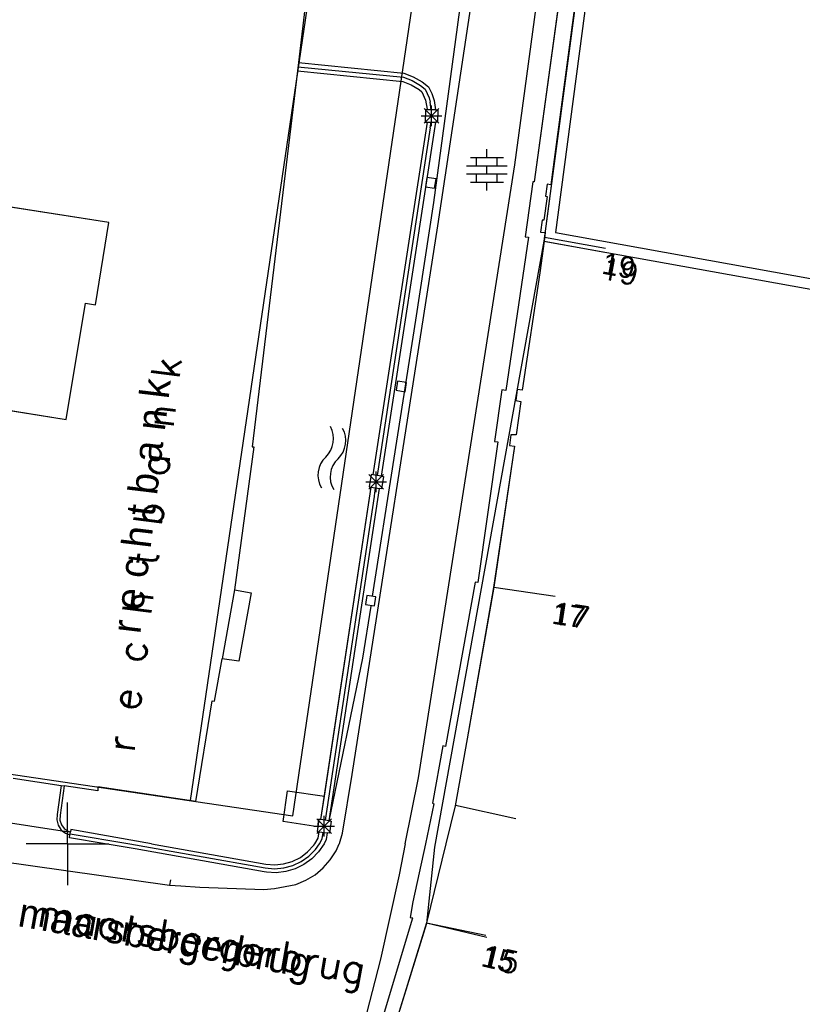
# Model space of a CAD drawing. Header units: millimetres. Extents: x 135944 to 142000, y 454200 to 456692.
# Tile 94 of 185: x 136898 to 136936, y 456192 to 456240. Entities that reach past the tile are written whole.
import ezdxf
from ezdxf.enums import TextEntityAlignment as Align

# ---------------------------------------------------------------- set-up
doc = ezdxf.new("R2010")
doc.units = ezdxf.units.MM
for name, color, linetype in [('TotaalGBKN2013_Bistad', 251, 'Continuous'), ('TotaalGBKN2013X$0$Contouren', 251, 'Continuous'), ('TotaalGBKN2013X$0$GBKN binnenstad 2009$0$OBJECTEN_', 251, 'Continuous'), ('TotaalGBKN2013X$0$GBKN binnenstad 2009$0$OBJECTEN__', 251, 'Continuous'), ('TotaalGBKN2013X$0$GBKN binnenstad 2009$0$SEMANT_ SYMB_', 251, 'Continuous')]:
    doc.layers.add(name, color=color, linetype=linetype)
doc.layers.add('TotaalGBKN2013X$0$PSVPORTS', color=251, linetype='Continuous', plot=False)
doc.styles.add('TotaalGBKN2013X$0$GBKN binnenstad 2009$0$Standard', font='txt')
doc.styles.add('TotaalGBKN2013X$0$GBKN binnenstad 2009$0$TXT', font='txt.shx')

# ---------------------------------------------------------------- blocks, each defined once
blk = doc.blocks.new('TotaalGBKN2013X$0$GBKN binnenstad 2009$0$W')
at = {"layer": 'TotaalGBKN2013X$0$GBKN binnenstad 2009$0$OBJECTEN__', "linetype": 'Continuous', "lineweight": 0}
blk.add_lwpolyline([(-0.225, 0.225), (-0.225, -0.225), (0.225, -0.225), (0.225, 0.225), (-0.225, 0.225)], dxfattribs=at)
blk = doc.blocks.new('TotaalGBKN2013X$0$GBKN binnenstad 2009$0$DEC109')
at = {"layer": 'TotaalGBKN2013X$0$GBKN binnenstad 2009$0$SEMANT_ SYMB_', "linetype": 'Continuous', "lineweight": 0}
for p, q in [((0, 0.6), (0, 1)), ((-0.8, 0.6), (0.8, 0.6)), ((-0.5, 0.2), (-0.5, 0.6)), ((0.5, 0.2), (0.5, 0.6)), ((-0.98, 0.2), (0.98, 0.2)), ((0, -0.2), (0, 0.2)), ((-0.98, -0.2), (0.98, -0.2)), ((-0.5, -0.6), (-0.5, -0.2)), ((0.5, -0.6), (0.5, -0.2)), ((-0.8, -0.6), (0.8, -0.6)), ((0, -1), (0, -0.6))]:
    blk.add_line(p, q, dxfattribs=at)
blk = doc.blocks.new('TotaalGBKN2013X$0$GBKN binnenstad 2009$0$DEC100')
at = {"layer": 'TotaalGBKN2013X$0$GBKN binnenstad 2009$0$OBJECTEN_', "linetype": 'Continuous', "lineweight": 0}
for p, q in [((0, -0.5), (0, 0.5)), ((-0.5, 0), (0.5, 0)), ((-0.354, -0.354), (0.354, 0.354)), ((0.354, -0.354), (-0.354, 0.354))]:
    blk.add_line(p, q, dxfattribs=at)
blk = doc.blocks.new('TotaalGBKN2013X$0$GBKN binnenstad 2009$0$DEC116')
at = {"layer": 'TotaalGBKN2013X$0$GBKN binnenstad 2009$0$SEMANT_ SYMB_', "color": 7, "linetype": 'Continuous', "lineweight": 0}
for centre, radius, start, end in [((-0.755, -0.678), 1.24, 53.1222, 126.8762), ((0.735, 1.221), 1.174, 230.5397, 310.3722), ((-0.752, -1.278), 1.24, 53.1222, 126.8762), ((0.738, 0.62), 1.174, 230.5397, 310.3722)]:
    blk.add_arc(centre, radius, start, end, dxfattribs=at)

msp = doc.modelspace()

# ---------------------------------------------------------------- linework, layer by layer
at = {"layer": 'TotaalGBKN2013_Bistad'}
for p, q in [((136924.992, 456249.584), (136922.583, 456232.021)), ((136924.992, 456249.584), (136922.583, 456232.021)), ((136925.774, 456249.62), (136923.55, 456233.112)), ((136925.774, 456249.62), (136923.55, 456233.112)), ((136917.726, 456231.026), (136919.247, 456242.328)), ((136917.726, 456231.026), (136919.247, 456242.328)), ((136911.639, 456241.645), (136911.175, 456237.791)), ((136911.639, 456241.645), (136911.175, 456237.791)), ((136911.639, 456241.645), (136911.175, 456237.791)), ((136911.127, 456237.394), (136908.935, 456219.207)), ((136911.127, 456237.394), (136908.935, 456219.207)), ((136911.175, 456237.791), (136911.127, 456237.394)), ((136911.175, 456237.791), (136911.127, 456237.394)), ((136911.175, 456237.791), (136911.127, 456237.394)), ((136911.127, 456237.394), (136916.228, 456236.884)), ((136911.127, 456237.394), (136916.228, 456236.884)), ((136911.151, 456237.593), (136916.256, 456237.084)), ((136911.151, 456237.593), (136916.256, 456237.084)), ((136911.151, 456237.593), (136916.256, 456237.084)), ((136911.175, 456237.791), (136916.275, 456237.281)), ((136911.175, 456237.791), (136916.275, 456237.281)), ((136916.228, 456236.884), (136916.639, 456236.723)), ((136916.228, 456236.884), (136916.639, 456236.723)), ((136916.256, 456237.084), (136916.685, 456236.923)), ((136916.256, 456237.084), (136916.685, 456236.923)), ((136916.275, 456237.281), (136916.736, 456237.109)), ((136916.275, 456237.281), (136916.736, 456237.109)), ((136916.685, 456236.923), (136917.08, 456236.69)), ((136916.685, 456236.923), (136917.08, 456236.69)), ((136916.736, 456237.109), (136917.164, 456236.865)), ((136916.736, 456237.109), (136917.164, 456236.865)), ((136916.639, 456236.723), (136917.014, 456236.491)), ((136916.639, 456236.723), (136917.014, 456236.491)), ((136917.014, 456236.491), (136917.15, 456236.381)), ((136917.014, 456236.491), (136917.15, 456236.381)), ((136917.08, 456236.69), (136917.309, 456236.507)), ((136917.08, 456236.69), (136917.309, 456236.507)), ((136917.164, 456236.865), (136917.475, 456236.62)), ((136917.164, 456236.865), (136917.475, 456236.62)), ((136917.309, 456236.507), (136917.496, 456236.08)), ((136917.309, 456236.507), (136917.496, 456236.08)), ((136917.475, 456236.62), (136917.629, 456236.298)), ((136917.475, 456236.62), (136917.629, 456236.298)), ((136917.15, 456236.381), (136917.319, 456235.975)), ((136917.15, 456236.381), (136917.319, 456235.975)), ((136917.319, 456235.975), (136917.412, 456235.546)), ((136917.319, 456235.975), (136917.412, 456235.546)), ((136917.496, 456236.08), (136917.558, 456235.872)), ((136917.496, 456236.08), (136917.558, 456235.872)), ((136917.629, 456236.298), (136917.742, 456235.959)), ((136917.629, 456236.298), (136917.742, 456235.959)), ((136917.742, 456235.959), (136917.814, 456235.507)), ((136917.742, 456235.959), (136917.814, 456235.507)), ((136917.258, 456234.856), (136917.966, 456235.564)), ((136917.966, 456234.856), (136917.258, 456235.564)), ((136917.258, 456234.856), (136917.966, 456235.564)), ((136917.966, 456234.856), (136917.258, 456235.564)), ((136917.319, 456235.516), (136917.309, 456234.917)), ((136917.319, 456235.516), (136917.309, 456234.917)), ((136917.416, 456235.514), (136917.319, 456235.516)), ((136917.416, 456235.514), (136917.319, 456235.516)), ((136917.412, 456235.546), (136917.416, 456235.514)), ((136917.412, 456235.546), (136917.416, 456235.514)), ((136917.814, 456235.507), (136917.416, 456235.514)), ((136917.814, 456235.507), (136917.416, 456235.514)), ((136917.814, 456235.507), (136917.416, 456235.514)), ((136917.606, 456235.511), (136917.558, 456235.872)), ((136917.606, 456235.511), (136917.558, 456235.872)), ((136917.606, 456235.511), (136917.558, 456235.872)), ((136917.612, 456234.71), (136917.612, 456235.71)), ((136917.612, 456234.71), (136917.612, 456235.71)), ((136917.814, 456235.507), (136917.918, 456235.505)), ((136917.814, 456235.507), (136917.918, 456235.505)), ((136917.918, 456235.505), (136917.907, 456234.905)), ((136917.918, 456235.505), (136917.907, 456234.905)), ((136917.112, 456235.21), (136918.112, 456235.21)), ((136917.112, 456235.21), (136918.112, 456235.21)), ((136917.409, 456234.915), (136914.784, 456217.847)), ((136917.409, 456234.915), (136914.784, 456217.847)), ((136917.409, 456234.915), (136914.784, 456217.847)), ((136917.56, 456234.641), (136914.992, 456217.815)), ((136917.56, 456234.641), (136914.992, 456217.815)), ((136917.56, 456234.641), (136914.992, 456217.815)), ((136917.806, 456234.907), (136915.188, 456217.785)), ((136917.806, 456234.907), (136915.188, 456217.785)), ((136917.806, 456234.907), (136915.188, 456217.785)), ((136917.309, 456234.917), (136917.409, 456234.915)), ((136917.309, 456234.917), (136917.409, 456234.915)), ((136917.409, 456234.915), (136917.806, 456234.907)), ((136917.409, 456234.915), (136917.806, 456234.907)), ((136917.409, 456234.915), (136917.806, 456234.907)), ((136917.56, 456234.641), (136917.599, 456234.911)), ((136917.56, 456234.641), (136917.599, 456234.911)), ((136917.56, 456234.641), (136917.599, 456234.911)), ((136917.907, 456234.905), (136917.806, 456234.907)), ((136917.907, 456234.905), (136917.806, 456234.907)), ((136920.296, 456233.204), (136920.296, 456233.604)), ((136920.296, 456233.204), (136920.296, 456233.604)), ((136919.496, 456233.204), (136921.096, 456233.204)), ((136919.496, 456233.204), (136921.096, 456233.204)), ((136919.796, 456232.804), (136919.796, 456233.204)), ((136919.796, 456232.804), (136919.796, 456233.204)), ((136920.796, 456232.804), (136920.796, 456233.204)), ((136920.796, 456232.804), (136920.796, 456233.204)), ((136923.55, 456233.112), (136923.398, 456231.882)), ((136923.55, 456233.112), (136923.398, 456231.882)), ((136919.316, 456232.804), (136921.276, 456232.804)), ((136919.316, 456232.804), (136921.276, 456232.804)), ((136920.296, 456232.404), (136920.296, 456232.804)), ((136920.296, 456232.404), (136920.296, 456232.804)), ((136917.39, 456232.234), (136917.323, 456231.789)), ((136917.39, 456232.234), (136917.323, 456231.789)), ((136917.835, 456232.167), (136917.39, 456232.234)), ((136917.835, 456232.167), (136917.39, 456232.234)), ((136917.768, 456231.722), (136917.835, 456232.167)), ((136917.768, 456231.722), (136917.835, 456232.167)), ((136919.316, 456232.404), (136921.276, 456232.404)), ((136919.316, 456232.404), (136921.276, 456232.404)), ((136919.796, 456232.004), (136919.796, 456232.404)), ((136919.796, 456232.004), (136919.796, 456232.404)), ((136920.796, 456232.004), (136920.796, 456232.404)), ((136920.796, 456232.004), (136920.796, 456232.404)), ((136917.323, 456231.789), (136917.768, 456231.722)), ((136917.323, 456231.789), (136917.768, 456231.722)), ((136919.496, 456232.004), (136921.096, 456232.004)), ((136919.496, 456232.004), (136921.096, 456232.004)), ((136920.296, 456231.604), (136920.296, 456232.004)), ((136920.296, 456231.604), (136920.296, 456232.004)), ((136922.513, 456232.022), (136922.151, 456229.367)), ((136922.513, 456232.022), (136922.151, 456229.367)), ((136922.583, 456232.021), (136922.513, 456232.022)), ((136922.583, 456232.021), (136922.513, 456232.022)), ((136923.206, 456231.904), (136923.126, 456231.334)), ((136923.206, 456231.904), (136923.126, 456231.334)), ((136923.398, 456231.882), (136923.206, 456231.904)), ((136923.398, 456231.882), (136923.206, 456231.904)), ((136902.008, 456230.054), (136894.321, 456231.258)), ((136902.008, 456230.054), (136894.321, 456231.258)), ((136923.216, 456231.314), (136923.056, 456230.164)), ((136923.216, 456231.314), (136923.056, 456230.164)), ((136923.126, 456231.334), (136923.216, 456231.314)), ((136923.126, 456231.334), (136923.216, 456231.314)), ((136916.863, 456225.325), (136917.726, 456231.026)), ((136916.863, 456225.325), (136917.726, 456231.026)), ((136901.351, 456226.078), (136902.008, 456230.054)), ((136901.351, 456226.078), (136902.008, 456230.054)), ((136922.966, 456230.174), (136922.886, 456229.594)), ((136922.966, 456230.174), (136922.886, 456229.594)), ((136923.056, 456230.164), (136922.966, 456230.174)), ((136923.056, 456230.164), (136922.966, 456230.174)), ((136922.305, 456229.349), (136921.21, 456221.931)), ((136922.305, 456229.349), (136921.21, 456221.931)), ((136922.151, 456229.367), (136922.305, 456229.349)), ((136922.151, 456229.367), (136922.305, 456229.349)), ((136923.087, 456229.351), (136922.861, 456227.63)), ((136923.087, 456229.351), (136922.861, 456227.63)), ((136922.886, 456229.594), (136923.115, 456229.567)), ((136922.886, 456229.594), (136923.115, 456229.567)), ((136923.115, 456229.567), (136923.061, 456229.156)), ((136923.115, 456229.567), (136923.087, 456229.351)), ((136923.115, 456229.567), (136923.087, 456229.351)), ((136923.089, 456229.351), (136926.04, 456228.81)), ((136923.089, 456229.351), (136926.04, 456228.81)), ((136923.061, 456229.156), (136926.012, 456228.615)), ((136922.861, 456227.63), (136921.996, 456221.949)), ((136922.861, 456227.63), (136921.996, 456221.949)), ((136899.945, 456220.531), (136900.873, 456226.155)), ((136899.945, 456220.531), (136900.873, 456226.155)), ((136900.873, 456226.155), (136901.351, 456226.078)), ((136900.873, 456226.155), (136901.351, 456226.078)), ((136914.769, 456211.984), (136916.863, 456225.325)), ((136914.769, 456211.984), (136916.863, 456225.325)), ((136915.969, 456222.385), (136915.902, 456221.94)), ((136915.969, 456222.385), (136915.902, 456221.94)), ((136916.414, 456222.318), (136915.969, 456222.385)), ((136916.414, 456222.318), (136915.969, 456222.385)), ((136916.347, 456221.873), (136916.414, 456222.318)), ((136916.347, 456221.873), (136916.414, 456222.318)), ((136915.902, 456221.94), (136916.347, 456221.873)), ((136915.902, 456221.94), (136916.347, 456221.873)), ((136921.022, 456221.96), (136920.658, 456219.466)), ((136921.022, 456221.96), (136920.658, 456219.466)), ((136921.21, 456221.931), (136921.022, 456221.96)), ((136921.21, 456221.931), (136921.022, 456221.96)), ((136921.762, 456221.98), (136921.693, 456221.449)), ((136921.762, 456221.98), (136921.693, 456221.449)), ((136921.996, 456221.949), (136921.762, 456221.98)), ((136921.996, 456221.949), (136921.762, 456221.98)), ((136893.389, 456221.581), (136899.945, 456220.531)), ((136893.389, 456221.581), (136899.945, 456220.531)), ((136921.693, 456221.449), (136921.938, 456221.4)), ((136921.693, 456221.449), (136921.938, 456221.4)), ((136921.938, 456221.4), (136921.715, 456219.78)), ((136921.938, 456221.4), (136921.715, 456219.78)), ((136921.462, 456219.786), (136921.392, 456219.266)), ((136921.462, 456219.786), (136921.392, 456219.266)), ((136921.715, 456219.78), (136921.462, 456219.786)), ((136921.715, 456219.78), (136921.462, 456219.786)), ((136920.833, 456219.452), (136919.861, 456212.641)), ((136920.833, 456219.452), (136919.861, 456212.641)), ((136920.658, 456219.466), (136920.833, 456219.452)), ((136920.658, 456219.466), (136920.833, 456219.452)), ((136921.392, 456219.266), (136921.627, 456219.245)), ((136921.392, 456219.266), (136921.627, 456219.245)), ((136909.027, 456219.201), (136908.089, 456212.283)), ((136909.027, 456219.201), (136908.089, 456212.283)), ((136908.935, 456219.207), (136909.027, 456219.201)), ((136908.935, 456219.207), (136909.027, 456219.201)), ((136921.627, 456219.245), (136920.627, 456212.421)), ((136921.627, 456219.245), (136920.627, 456212.421)), ((136914.592, 456217.163), (136915.3, 456217.871)), ((136915.3, 456217.163), (136914.592, 456217.871)), ((136914.592, 456217.163), (136915.3, 456217.871)), ((136915.3, 456217.163), (136914.592, 456217.871)), ((136914.696, 456217.86), (136914.605, 456217.268)), ((136914.696, 456217.86), (136914.605, 456217.268)), ((136914.784, 456217.847), (136914.696, 456217.86)), ((136914.784, 456217.847), (136914.696, 456217.86)), ((136915.188, 456217.785), (136914.784, 456217.847)), ((136915.188, 456217.785), (136914.784, 456217.847)), ((136915.188, 456217.785), (136914.784, 456217.847)), ((136914.946, 456217.017), (136914.946, 456218.017)), ((136914.946, 456217.017), (136914.946, 456218.017)), ((136914.446, 456217.517), (136915.446, 456217.517)), ((136914.446, 456217.517), (136915.446, 456217.517)), ((136915.188, 456217.785), (136915.29, 456217.77)), ((136915.188, 456217.785), (136915.29, 456217.77)), ((136915.29, 456217.77), (136915.198, 456217.177)), ((136915.29, 456217.77), (136915.198, 456217.177)), ((136912.269, 456201.18), (136914.703, 456217.253)), ((136912.269, 456201.18), (136914.703, 456217.253)), ((136912.438, 456202.299), (136914.703, 456217.253)), ((136912.67, 456201.119), (136915.096, 456217.193)), ((136912.67, 456201.119), (136915.096, 456217.193)), ((136912.67, 456201.119), (136915.096, 456217.193)), ((136914.605, 456217.268), (136914.703, 456217.253)), ((136914.605, 456217.268), (136914.703, 456217.253)), ((136914.703, 456217.253), (136915.096, 456217.193)), ((136914.703, 456217.253), (136915.096, 456217.193)), ((136914.703, 456217.253), (136915.096, 456217.193)), ((136914.897, 456217.223), (136914.843, 456216.84)), ((136914.897, 456217.223), (136914.843, 456216.84)), ((136914.897, 456217.223), (136914.843, 456216.84)), ((136915.198, 456217.177), (136915.096, 456217.193)), ((136915.198, 456217.177), (136915.096, 456217.193)), ((136914.837, 456216.809), (136912.467, 456201.15)), ((136914.837, 456216.809), (136912.467, 456201.15)), ((136914.843, 456216.84), (136914.837, 456216.809)), ((136914.843, 456216.84), (136914.837, 456216.809)), ((136919.724, 456212.658), (136918.291, 456204.714)), ((136919.724, 456212.658), (136918.291, 456204.714)), ((136919.861, 456212.641), (136919.724, 456212.658)), ((136919.861, 456212.641), (136919.724, 456212.658)), ((136908.089, 456212.283), (136907.486, 456208.946)), ((136908.089, 456212.283), (136907.486, 456208.946)), ((136908.089, 456212.283), (136907.486, 456208.946)), ((136908.089, 456212.283), (136908.898, 456212.143)), ((136908.089, 456212.283), (136908.898, 456212.143)), ((136908.898, 456212.143), (136908.292, 456208.832)), ((136908.898, 456212.143), (136908.292, 456208.832)), ((136920.627, 456212.421), (136919.348, 456205.074)), ((136920.627, 456212.421), (136919.348, 456205.074)), ((136920.627, 456212.421), (136923.595, 456211.979)), ((136920.627, 456212.421), (136923.595, 456211.979)), ((136920.627, 456212.421), (136923.595, 456211.979)), ((136914.483, 456212.019), (136914.416, 456211.574)), ((136914.483, 456212.019), (136914.416, 456211.574)), ((136914.928, 456211.952), (136914.483, 456212.019)), ((136914.928, 456211.952), (136914.483, 456212.019)), ((136914.861, 456211.507), (136914.928, 456211.952)), ((136914.861, 456211.507), (136914.928, 456211.952)), ((136914.298, 456208.99), (136914.693, 456211.505)), ((136914.298, 456208.99), (136914.693, 456211.505)), ((136914.416, 456211.574), (136914.861, 456211.507)), ((136914.416, 456211.574), (136914.861, 456211.507)), ((136907.115, 456206.898), (136907.486, 456208.946)), ((136907.115, 456206.898), (136907.486, 456208.946)), ((136908.292, 456208.832), (136907.486, 456208.946)), ((136908.292, 456208.832), (136907.486, 456208.946)), ((136912.67, 456201.119), (136914.298, 456208.99)), ((136912.67, 456201.119), (136914.298, 456208.99)), ((136906.213, 456202.055), (136907.007, 456206.914)), ((136906.213, 456202.055), (136907.007, 456206.914)), ((136907.007, 456206.914), (136907.115, 456206.898)), ((136907.007, 456206.914), (136907.115, 456206.898)), ((136919.348, 456205.074), (136918.767, 456201.843)), ((136919.348, 456205.074), (136918.767, 456201.843)), ((136918.166, 456204.736), (136917.666, 456201.968)), ((136918.166, 456204.736), (136917.666, 456201.968)), ((136918.291, 456204.714), (136918.166, 456204.736)), ((136918.291, 456204.714), (136918.166, 456204.736)), ((136897.379, 456203.171), (136899.691, 456202.824)), ((136897.379, 456203.171), (136899.691, 456202.824)), ((136897.379, 456203.171), (136899.691, 456202.824)), ((136899.691, 456202.824), (136899.499, 456201.414)), ((136899.691, 456202.824), (136899.499, 456201.414)), ((136899.84, 456202.804), (136899.646, 456201.383)), ((136899.84, 456202.804), (136899.646, 456201.383)), ((136899.691, 456202.824), (136899.84, 456202.804)), ((136899.691, 456202.824), (136899.84, 456202.804)), ((136899.691, 456202.824), (136899.84, 456202.804)), ((136901.467, 456202.559), (136899.84, 456202.804)), ((136901.467, 456202.559), (136899.84, 456202.804)), ((136906.213, 456202.055), (136901.464, 456202.756)), ((136901.464, 456202.756), (136901.467, 456202.559)), ((136906.213, 456202.055), (136901.464, 456202.756)), ((136901.464, 456202.756), (136901.467, 456202.559)), ((136912.269, 456201.18), (136912.438, 456202.299)), ((136900, 456200), (136900, 456202)), ((136900, 456200), (136900, 456202)), ((136900, 456200), (136900, 456202)), ((136917.736, 456201.939), (136917.326, 456200)), ((136917.736, 456201.939), (136917.326, 456200)), ((136917.666, 456201.968), (136917.736, 456201.939)), ((136917.666, 456201.968), (136917.736, 456201.939)), ((136918.767, 456201.843), (136918.315, 456200)), ((136918.767, 456201.843), (136918.315, 456200)), ((136918.771, 456201.874), (136921.705, 456201.228)), ((136918.771, 456201.874), (136921.705, 456201.228)), ((136899.499, 456201.414), (136899.485, 456201.157)), ((136899.499, 456201.414), (136899.485, 456201.157)), ((136899.485, 456201.157), (136899.55, 456200.908)), ((136899.485, 456201.157), (136899.55, 456200.908)), ((136899.646, 456201.383), (136899.637, 456201.15)), ((136899.646, 456201.383), (136899.637, 456201.15)), ((136912.068, 456200.498), (136912.776, 456201.206)), ((136912.776, 456200.498), (136912.068, 456201.206)), ((136912.068, 456200.498), (136912.776, 456201.206)), ((136912.776, 456200.498), (136912.068, 456201.206)), ((136912.171, 456201.195), (136912.082, 456200.602)), ((136912.171, 456201.195), (136912.082, 456200.602)), ((136912.269, 456201.18), (136912.171, 456201.195)), ((136912.269, 456201.18), (136912.171, 456201.195)), ((136912.67, 456201.119), (136912.269, 456201.18)), ((136912.67, 456201.119), (136912.269, 456201.18)), ((136912.67, 456201.119), (136912.269, 456201.18)), ((136912.422, 456200.352), (136912.422, 456201.352)), ((136912.422, 456200.352), (136912.422, 456201.352)), ((136896.549, 456201.115), (136899.74, 456200.637)), ((136896.549, 456201.115), (136899.74, 456200.637)), ((136896.549, 456201.115), (136899.74, 456200.637)), ((136899.55, 456200.908), (136899.688, 456200.691)), ((136899.55, 456200.908), (136899.688, 456200.691)), ((136899.637, 456201.15), (136899.706, 456200.927)), ((136899.637, 456201.15), (136899.706, 456200.927)), ((136899.688, 456200.691), (136899.74, 456200.637)), ((136899.688, 456200.691), (136899.74, 456200.637)), ((136899.706, 456200.927), (136899.846, 456200.741)), ((136899.706, 456200.927), (136899.846, 456200.741)), ((136899.846, 456200.741), (136900.04, 456200.612)), ((136899.846, 456200.741), (136900.04, 456200.612)), ((136900.172, 456200.691), (136900.144, 456200.576)), ((136900.172, 456200.691), (136900.144, 456200.576)), ((136904.075, 456200), (136900.172, 456200.691)), ((136904.075, 456200), (136900.172, 456200.691)), ((136911.922, 456200.852), (136912.922, 456200.852)), ((136911.922, 456200.852), (136912.922, 456200.852)), ((136912.67, 456201.119), (136912.764, 456201.105)), ((136912.67, 456201.119), (136912.764, 456201.105)), ((136912.764, 456201.105), (136912.674, 456200.511)), ((136912.764, 456201.105), (136912.674, 456200.511)), ((136899.74, 456200.637), (136900.144, 456200.576)), ((136899.74, 456200.637), (136900.144, 456200.576)), ((136899.74, 456200.637), (136899.91, 456200.512)), ((136899.74, 456200.637), (136900.144, 456200.576)), ((136899.74, 456200.637), (136899.91, 456200.512)), ((136899.91, 456200.512), (136900.121, 456200.431)), ((136899.91, 456200.512), (136900.121, 456200.431)), ((136900.04, 456200.612), (136900.144, 456200.576)), ((136900.04, 456200.612), (136900.144, 456200.576)), ((136900.098, 456200.283), (136900.121, 456200.431)), ((136900.098, 456200.283), (136900.121, 456200.431)), ((136901.831, 456200), (136900.098, 456200.283)), ((136901.831, 456200), (136900.098, 456200.283)), ((136900.121, 456200.431), (136900.144, 456200.576)), ((136900.121, 456200.431), (136900.144, 456200.576)), ((136900.121, 456200.431), (136900.144, 456200.576)), ((136900.13, 456200.486), (136903.016, 456200)), ((136900.13, 456200.486), (136903.016, 456200)), ((136900.13, 456200.486), (136903.016, 456200)), ((136911.967, 456200), (136912.131, 456200.269)), ((136911.967, 456200), (136912.131, 456200.269)), ((136912.082, 456200.602), (136912.18, 456200.587)), ((136912.082, 456200.602), (136912.18, 456200.587)), ((136912.131, 456200.269), (136912.18, 456200.587)), ((136912.131, 456200.269), (136912.18, 456200.587)), ((136912.18, 456200.587), (136912.576, 456200.526)), ((136912.18, 456200.587), (136912.576, 456200.526)), ((136912.18, 456200.587), (136912.576, 456200.526)), ((136912.197, 456200), (136912.328, 456200.235)), ((136912.197, 456200), (136912.328, 456200.235)), ((136912.197, 456200), (136912.328, 456200.235)), ((136912.328, 456200.235), (136912.376, 456200.557)), ((136912.328, 456200.235), (136912.376, 456200.557)), ((136912.328, 456200.235), (136912.376, 456200.557)), ((136912.525, 456200.204), (136912.42, 456200)), ((136912.525, 456200.204), (136912.42, 456200)), ((136912.576, 456200.526), (136912.525, 456200.204)), ((136912.576, 456200.526), (136912.525, 456200.204)), ((136912.674, 456200.511), (136912.576, 456200.526)), ((136912.674, 456200.511), (136912.576, 456200.526)), ((136890.862, 456200), (136904.941, 456198.004)), ((136890.862, 456200), (136904.941, 456198.004)), ((136890.862, 456200), (136904.941, 456198.004)), ((136900, 456200), (136898, 456200)), ((136900, 456200), (136898, 456200)), ((136900, 456200), (136898, 456200)), ((136900, 456200), (136898, 456200)), ((136900, 456200), (136898, 456200)), ((136900, 456200), (136898, 456200)), ((136900, 456200), (136902, 456200)), ((136900, 456200), (136902, 456200)), ((136900, 456200), (136900, 456198)), ((136900, 456200), (136902, 456200)), ((136900, 456200), (136902, 456200)), ((136900, 456200), (136900, 456198)), ((136900, 456200), (136902, 456200)), ((136900, 456200), (136902, 456200)), ((136900, 456200), (136900, 456198)), ((136903.277, 456199.764), (136901.831, 456200)), ((136903.277, 456199.764), (136901.831, 456200)), ((136903.016, 456200), (136909.561, 456198.834)), ((136903.016, 456200), (136909.561, 456198.834)), ((136903.016, 456200), (136909.561, 456198.834)), ((136909.527, 456198.646), (136903.277, 456199.764)), ((136909.527, 456198.646), (136903.277, 456199.764)), ((136904.075, 456200), (136909.594, 456199.023)), ((136904.075, 456200), (136909.594, 456199.023)), ((136911.621, 456199.607), (136911.915, 456199.929)), ((136911.621, 456199.607), (136911.915, 456199.929)), ((136911.682, 456199.405), (136912, 456199.727)), ((136911.682, 456199.405), (136912, 456199.727)), ((136911.915, 456199.929), (136911.967, 456200)), ((136911.915, 456199.929), (136911.967, 456200)), ((136912, 456199.727), (136912.197, 456200)), ((136912, 456199.727), (136912.197, 456200)), ((136912.42, 456200), (136912.154, 456199.613)), ((136912.42, 456200), (136912.154, 456199.613)), ((136917.326, 456200), (136916.719, 456197.201)), ((136917.326, 456200), (136916.719, 456197.201)), ((136918.315, 456200), (136917.376, 456196.177)), ((136918.315, 456200), (136917.376, 456196.177)), ((136910.882, 456199.149), (136911.272, 456199.344)), ((136910.882, 456199.149), (136911.272, 456199.344)), ((136911.272, 456199.344), (136911.621, 456199.607)), ((136911.272, 456199.344), (136911.621, 456199.607)), ((136911.312, 456199.143), (136911.682, 456199.405)), ((136911.312, 456199.143), (136911.682, 456199.405)), ((136911.826, 456199.276), (136911.446, 456199)), ((136911.826, 456199.276), (136911.446, 456199)), ((136912.154, 456199.613), (136911.826, 456199.276)), ((136912.154, 456199.613), (136911.826, 456199.276)), ((136909.561, 456198.834), (136910.012, 456198.793)), ((136909.561, 456198.834), (136910.012, 456198.793)), ((136909.594, 456199.023), (136910.029, 456198.986)), ((136909.594, 456199.023), (136910.029, 456198.986)), ((136910.012, 456198.793), (136910.464, 456198.832)), ((136910.012, 456198.793), (136910.464, 456198.832)), ((136910.029, 456198.986), (136910.463, 456199.028)), ((136910.029, 456198.986), (136910.463, 456199.028)), ((136910.463, 456199.028), (136910.882, 456199.149)), ((136910.463, 456199.028), (136910.882, 456199.149)), ((136910.464, 456198.832), (136910.902, 456198.95)), ((136910.464, 456198.832), (136910.902, 456198.95)), ((136911.024, 456198.792), (136910.574, 456198.659)), ((136911.024, 456198.792), (136910.574, 456198.659)), ((136910.902, 456198.95), (136911.312, 456199.143)), ((136910.902, 456198.95), (136911.312, 456199.143)), ((136911.446, 456199), (136911.024, 456198.792)), ((136911.446, 456199), (136911.024, 456198.792)), ((136909.638, 456198.628), (136909.527, 456198.646)), ((136909.638, 456198.628), (136909.527, 456198.646)), ((136910.107, 456198.604), (136909.638, 456198.628)), ((136910.107, 456198.604), (136909.638, 456198.628)), ((136910.574, 456198.659), (136910.107, 456198.604)), ((136910.574, 456198.659), (136910.107, 456198.604)), ((136904.981, 456198.252), (136904.941, 456198.005)), ((136904.981, 456198.252), (136904.941, 456198.005)), ((136904.941, 456198.004), (136905.482, 456197.976)), ((136916.719, 456197.201), (136916.577, 456196.431)), ((136916.719, 456197.201), (136916.577, 456196.431)), ((136915.2, 456191.367), (136916.711, 456196.423)), ((136915.2, 456191.367), (136916.711, 456196.423)), ((136916.577, 456196.431), (136916.711, 456196.423)), ((136916.577, 456196.431), (136916.711, 456196.423)), ((136917.376, 456196.177), (136915.86, 456191.262)), ((136917.376, 456196.177), (136915.86, 456191.262)), ((136917.376, 456196.177), (136920.244, 456195.59)), ((136917.376, 456196.177), (136920.296, 456195.487)), ((136917.376, 456196.177), (136920.296, 456195.487))]:
    msp.add_line(p, q, dxfattribs=at)
for points in [[(136916.35, 456200), (136916.985, 456203.198), (136921.644, 456232.843), (136924.928, 456257.057), (136926.799, 456271.699), (136928.912, 456286.325), (136932.208, 456306.917), (136933.533, 456322.908), (136934.009, 456334.291), (136934.302, 456345.68), (136934.388, 456353.129)], [(136913.152, 456200), (136913.158, 456200.014), (136913.312, 456200.511), (136913.774, 456203.361), (136917.929, 456229.888), (136919.572, 456240.819), (136921.426, 456254.566), (136923.036, 456268.146), (136924.987, 456281.681), (136926.196, 456289.115), (136928.401, 456305.454), (136929.853, 456322.562), (136930.43, 456334.33), (136930.665, 456345.717), (136930.598, 456349.98), (136930.579, 456350.454), (136930.481, 456350.918), (136930.306, 456351.358), (136930.06, 456351.763), (136930.037, 456351.794)], [(136924.992, 456249.584), (136922.583, 456232.021), (136922.513, 456232.022), (136922.151, 456229.367), (136922.305, 456229.349), (136921.21, 456221.931), (136921.022, 456221.96), (136920.658, 456219.466), (136920.833, 456219.452), (136919.861, 456212.641), (136919.724, 456212.658), (136918.291, 456204.714), (136918.166, 456204.736), (136917.666, 456201.968), (136917.736, 456201.939), (136917.326, 456200)], [(136925.744, 456249.398), (136923.55, 456233.112), (136923.398, 456231.882)], [(136911.127, 456237.394), (136908.935, 456219.207), (136909.027, 456219.201), (136908.089, 456212.283)], [(136911.127, 456237.394), (136916.228, 456236.884), (136916.639, 456236.723), (136917.014, 456236.491), (136917.15, 456236.381), (136917.319, 456235.975), (136917.412, 456235.546), (136917.416, 456235.514)], [(136911.175, 456237.791), (136916.275, 456237.281), (136916.736, 456237.109), (136917.164, 456236.865), (136917.475, 456236.62), (136917.629, 456236.298), (136917.742, 456235.959), (136917.814, 456235.507)], [(136916.256, 456237.084), (136916.685, 456236.923), (136917.08, 456236.69), (136917.309, 456236.507)], [(136917.309, 456236.507), (136917.496, 456236.08), (136917.558, 456235.872)], [(136917.416, 456235.514), (136917.319, 456235.516), (136917.309, 456234.917), (136917.409, 456234.915)], [(136917.814, 456235.507), (136917.918, 456235.505), (136917.907, 456234.905), (136917.806, 456234.907)], [(136923.398, 456231.882), (136923.206, 456231.904), (136923.126, 456231.334), (136923.216, 456231.314), (136923.056, 456230.164), (136922.966, 456230.174), (136922.886, 456229.594), (136923.115, 456229.567)], [(136893.061, 456221.633), (136899.945, 456220.531), (136900.873, 456226.155), (136901.351, 456226.078), (136902.008, 456230.054), (136894.47, 456231.235)], [(136923.061, 456229.156), (136922.861, 456227.63), (136921.996, 456221.949), (136921.762, 456221.98), (136921.693, 456221.449), (136921.938, 456221.4), (136921.715, 456219.78), (136921.462, 456219.786), (136921.392, 456219.266), (136921.627, 456219.245), (136920.623, 456212.4)], [(136914.784, 456217.847), (136914.696, 456217.86), (136914.605, 456217.268), (136914.703, 456217.253)], [(136915.188, 456217.785), (136915.29, 456217.77), (136915.198, 456217.177), (136915.096, 456217.193)], [(136914.843, 456216.84), (136914.837, 456216.809), (136912.467, 456201.15)], [(136908.089, 456212.283), (136908.898, 456212.143), (136908.292, 456208.832), (136907.486, 456208.946)], [(136920.623, 456212.4), (136919.348, 456205.074), (136918.767, 456201.843), (136918.315, 456200)], [(136906.213, 456202.055), (136907.007, 456206.914), (136907.115, 456206.898), (136907.486, 456208.946)], [(136899.691, 456202.824), (136899.499, 456201.414), (136899.485, 456201.157), (136899.55, 456200.908), (136899.688, 456200.691), (136899.74, 456200.637)], [(136899.84, 456202.804), (136899.646, 456201.383), (136899.637, 456201.15), (136899.706, 456200.927), (136899.846, 456200.741), (136900.04, 456200.612), (136900.144, 456200.576)], [(136906.213, 456202.055), (136901.464, 456202.756), (136901.467, 456202.559), (136899.84, 456202.804)], [(136912.116, 456200.831), (136910.437, 456201.08), (136910.656, 456202.563), (136912.438, 456202.299)], [(136912.116, 456200.831), (136912.171, 456201.195), (136912.269, 456201.18)], [(136904.075, 456200), (136900.172, 456200.691), (136900.144, 456200.576)], [(136912.116, 456200.831), (136912.082, 456200.602), (136912.18, 456200.587)], [(136912.67, 456201.119), (136912.764, 456201.105), (136912.674, 456200.511), (136912.576, 456200.526)], [(136899.74, 456200.637), (136899.91, 456200.512), (136900.121, 456200.431)], [(136901.831, 456200), (136900.098, 456200.283), (136900.121, 456200.431)], [(136911.967, 456200), (136912.131, 456200.269), (136912.18, 456200.587)], [(136912.576, 456200.526), (136912.525, 456200.204), (136912.42, 456200)], [(136916.35, 456200), (136916.052, 456198.497), (136915.155, 456194.414), (136913.941, 456189.728), (136912.415, 456183.219), (136910.967, 456176.693), (136909.898, 456171.625), (136908.596, 456164.765), (136907.373, 456157.891), (136906.891, 456155.051), (136906.074, 456146.939), (136906.05, 456146.348), (136906.107, 456145.76), (136906.242, 456145.185), (136906.454, 456144.633), (136906.645, 456144.268), (136901.176, 456144.781)], [(136912.42, 456200), (136912.154, 456199.613), (136911.826, 456199.276), (136911.446, 456199), (136911.024, 456198.792), (136910.574, 456198.659), (136910.107, 456198.604), (136909.638, 456198.628), (136909.527, 456198.646), (136903.277, 456199.764), (136901.831, 456200)], [(136904.075, 456200), (136909.594, 456199.023), (136910.029, 456198.986), (136910.463, 456199.028), (136910.882, 456199.149), (136911.272, 456199.344), (136911.621, 456199.607), (136911.915, 456199.929), (136911.967, 456200)], [(136905.482, 456197.976), (136906.414, 456197.91), (136909.502, 456197.793), (136910.02, 456197.836), (136911.054, 456198.038), (136911.535, 456198.236), (136911.98, 456198.505), (136912.378, 456198.84), (136912.721, 456199.231), (136912.999, 456199.67), (136913.152, 456200)], [(136909.561, 456198.834), (136910.012, 456198.793), (136910.464, 456198.832), (136910.902, 456198.95), (136911.312, 456199.143), (136911.682, 456199.405), (136912, 456199.727), (136912.197, 456200)], [(136917.326, 456200), (136916.719, 456197.201), (136916.577, 456196.431), (136916.711, 456196.423)], [(136918.315, 456200), (136917.376, 456196.177), (136917.367, 456196.147)], [(136911.033, 456171.357), (136913.824, 456184.297), (136915.2, 456191.367), (136916.711, 456196.423)], [(136917.367, 456196.147), (136915.86, 456191.262), (136914.47, 456184.122), (136914.45, 456184.027)]]:
    msp.add_lwpolyline(points, dxfattribs=at)
for centre, radius, start, end in [((136911.633, 456219.593), 1.24, 314.706, 28.4601), ((136911.633, 456219.593), 1.24, 314.706, 28.4601), ((136912.227, 456219.508), 1.24, 314.706, 28.4601), ((136912.227, 456219.508), 1.24, 314.706, 28.4601), ((136913.292, 456217.841), 1.174, 132.1236, 211.9561), ((136913.292, 456217.841), 1.174, 132.1236, 211.9561), ((136913.887, 456217.755), 1.174, 132.1236, 211.9561), ((136913.887, 456217.755), 1.174, 132.1236, 211.9561)]:
    msp.add_arc(centre, radius, start, end, dxfattribs=at)
at = {"layer": 'TotaalGBKN2013X$0$Contouren'}
for p, q in [((136905.958, 456202.091), (136924.097, 456325.089)), ((136910.904, 456201.358), (136929.084, 456324.629)), ((136925.74, 456249.4), (136923.06, 456229.16)), ((136923.06, 456229.16), (136917.765, 456199.835)), ((136831.722, 456213.082), (136910.904, 456201.358)), ((136917.765, 456199.835), (136917.37, 456196.15))]:
    msp.add_line(p, q, dxfattribs=at)
at = {"layer": 'TotaalGBKN2013X$0$PSVPORTS'}
for points in [[(136956.978, 456245.58), (136955.309, 456245.861), (136925.74, 456249.4), (136923.06, 456229.16), (136963.413, 456221.894), (136971.099, 456220.699), (136971.771, 456225.262), (136972.059, 456227.219), (136958.785, 456229.091), (136958.664, 456228.178), (136952.601, 456229.028), (136953.736, 456236.746), (136955.606, 456236.734)], [(136956.408, 456245.169), (136955.238, 456245.366), (136926.171, 456248.845), (136923.618, 456229.568), (136963.496, 456222.387), (136970.678, 456221.27), (136971.276, 456225.335), (136971.491, 456226.794), (136959.214, 456228.525), (136959.093, 456227.613), (136952.033, 456228.603), (136953.305, 456237.249), (136955.178, 456237.237)]]:
    msp.add_lwpolyline(points, close=True, dxfattribs=at)

# ---------------------------------------------------------------- block references
at = {"layer": 'TotaalGBKN2013_Bistad'}
for name, p in [('TotaalGBKN2013X$0$GBKN binnenstad 2009$0$DEC100', (136917.612, 456235.21)), ('TotaalGBKN2013X$0$GBKN binnenstad 2009$0$DEC109', (136920.296, 456232.604)), ('TotaalGBKN2013X$0$GBKN binnenstad 2009$0$DEC100', (136914.946, 456217.517)), ('TotaalGBKN2013X$0$GBKN binnenstad 2009$0$DEC100', (136912.422, 456200.852))]:
    msp.add_blockref(name, p, dxfattribs=at)
at = {"layer": 'TotaalGBKN2013_Bistad', "rotation": 81.46729507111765}
for p in [(136917.579, 456231.978), (136916.158, 456222.129), (136914.672, 456211.763)]:
    msp.add_blockref('TotaalGBKN2013X$0$GBKN binnenstad 2009$0$W', p, dxfattribs=at)
at = {"layer": 'TotaalGBKN2013_Bistad', "xscale": 0.9999981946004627, "yscale": 0.9999981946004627, "rotation": 261.583812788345}
msp.add_blockref('TotaalGBKN2013X$0$GBKN binnenstad 2009$0$DEC116', (136912.787, 456218.662), dxfattribs=at)

# ---------------------------------------------------------------- texts
at = {"layer": 'TotaalGBKN2013_Bistad'}
for s, rotation, style, p in [('19', 349.6144, 'TotaalGBKN2013X$0$GBKN binnenstad 2009$0$TXT', (136925.852, 456227.859)), ('19', 349.6144, 'TotaalGBKN2013X$0$GBKN binnenstad 2009$0$Standard', (136925.906, 456228.11)), ('19', 349.6144, 'TotaalGBKN2013X$0$GBKN binnenstad 2009$0$Standard', (136925.906, 456228.11)), ('17', 351.5326, 'TotaalGBKN2013X$0$GBKN binnenstad 2009$0$TXT', (136923.477, 456211.176)), ('17', 351.5326, 'TotaalGBKN2013X$0$GBKN binnenstad 2009$0$Standard', (136923.477, 456211.176)), ('17', 351.5326, 'TotaalGBKN2013X$0$GBKN binnenstad 2009$0$Standard', (136923.477, 456211.176)), ('15', 346.6866, 'TotaalGBKN2013X$0$GBKN binnenstad 2009$0$TXT', (136920.089, 456194.61)), ('15', 346.6866, 'TotaalGBKN2013X$0$GBKN binnenstad 2009$0$Standard', (136920.089, 456194.61)), ('15', 346.6866, 'TotaalGBKN2013X$0$GBKN binnenstad 2009$0$Standard', (136920.089, 456194.61))]:
    msp.add_text(s, height=1.054, rotation=rotation, dxfattribs=dict(at, style=style)).set_placement(p, align=Align.MIDDLE_LEFT)
for height, style, p in [(1.4, 'TotaalGBKN2013X$0$GBKN binnenstad 2009$0$Standard', (136903.541, 456216.357)), (1.4, 'TotaalGBKN2013X$0$GBKN binnenstad 2009$0$Standard', (136903.541, 456216.357)), (1.39998, 'TotaalGBKN2013X$0$GBKN binnenstad 2009$0$TXT', (136903.689, 456213.994))]:
    msp.add_text('r e c h t b a n k', height=height, rotation=83.1284, dxfattribs=dict(at, style=style)).set_placement(p, align=Align.MIDDLE)
for style, p in [('TotaalGBKN2013X$0$GBKN binnenstad 2009$0$Standard', (136904.616, 456194.766)), ('TotaalGBKN2013X$0$GBKN binnenstad 2009$0$Standard', (136904.616, 456194.766)), ('TotaalGBKN2013X$0$GBKN binnenstad 2009$0$TXT', (136906.389, 456194.618))]:
    msp.add_text('maarsbergerbrug', height=1.4, rotation=349.869, dxfattribs=dict(at, style=style)).set_placement(p, align=Align.CENTER)

doc.saveas('drawing.dxf')
